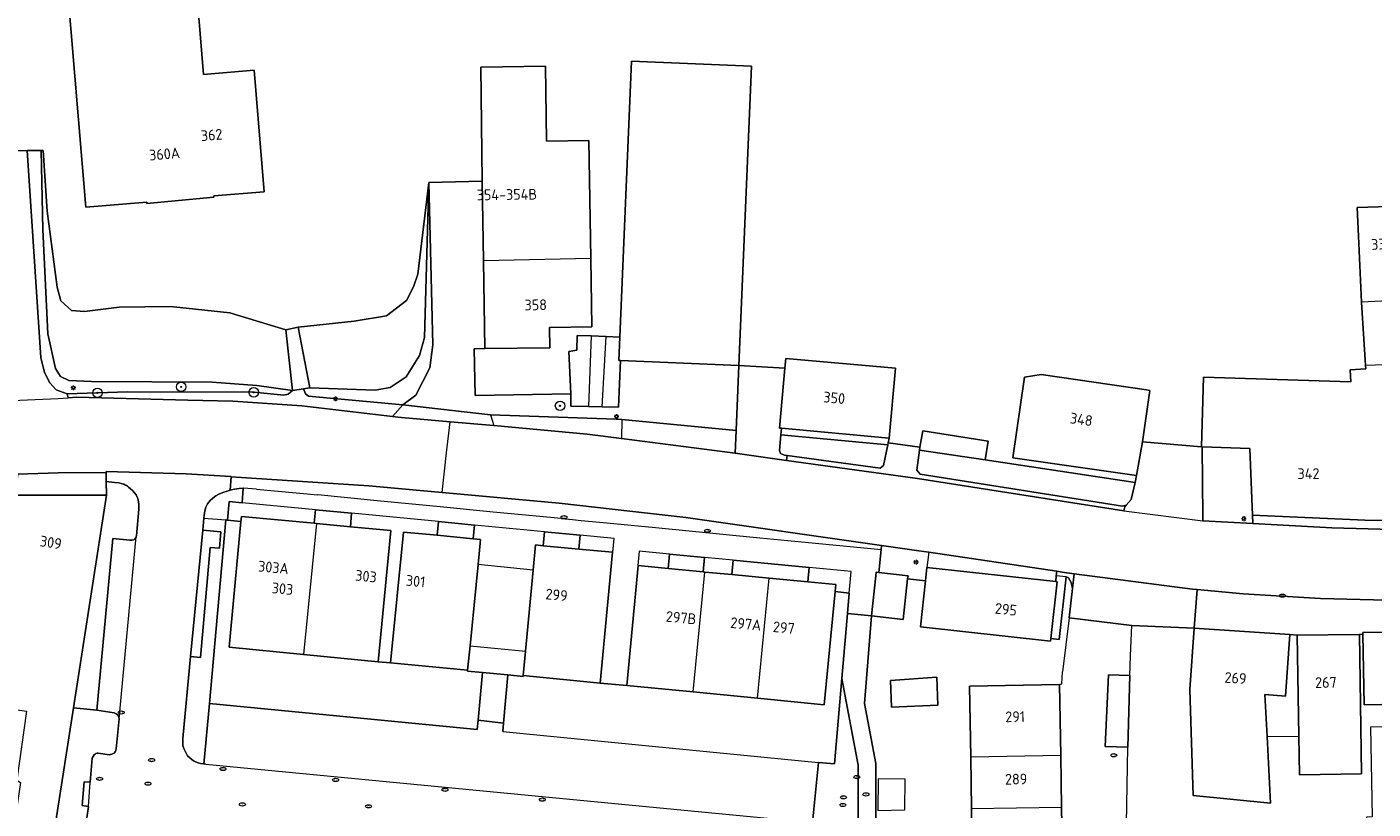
# Model space of a CAD drawing. Header units: metres. Extents: x 92650 to 117222, y 425801 to 461092.
# Tile 102 of 146: x 115798 to 115911, y 426422 to 426487. Entities that reach past the tile are written whole.
import ezdxf
from ezdxf.enums import TextEntityAlignment as Align

# ---------------------------------------------------------------- set-up
doc = ezdxf.new("R2010")
doc.units = ezdxf.units.M
doc.layers.get('0').update_dxf_attribs({"color": 253, "linetype": 'CONTINUOUS', "lineweight": 15})
for name, color, linetype, lineweight in [('B-WE-GR-BOOM-S', 253, 'CONTINUOUS', 15), ('B-WE-GR-STRUIK-GV', 253, 'CONTINUOUS', 15), ('B-WE-GW-TALUD_KRUIN-G', 253, 'CONTINUOUS', 15), ('B-WE-IE-MEUBILAIR-S', 253, 'CONTINUOUS', 15), ('B-WE-OG-BEBOUWING-GV', 253, 'CONTINUOUS', 15), ('B-WE-OG-BEBOUWING-T18', 253, 'CONTINUOUS', 15), ('B-WE-OG-BEBOUWING_LUIFEL-GV', 253, 'CONTINUOUS', 15), ('B-WE-OG-BEBOUWING_SCHUUR-GV', 253, 'CONTINUOUS', 15), ('B-WE-OG-TERREIN_BEGROEID-GV', 253, 'CONTINUOUS', 15), ('B-WE-OG-TERREIN_ERF-GV', 253, 'CONTINUOUS', 15), ('B-WE-OG-WEG-GV', 253, 'CONTINUOUS', 15), ('B-WE-VH-GESLOTENVERHARDING_ASFALT-GV', 253, 'CONTINUOUS', 15), ('B-WE-VH-HALFVERHARDING_PUIN-GV', 253, 'CONTINUOUS', 15), ('B-WE-VH-OPENVERHARDING_BETONELEMENT-GV', 253, 'CONTINUOUS', 15), ('B-WE-VH-OPENVERHARDING_BETONSTRAATSTEEN-GV', 253, 'CONTINUOUS', 15), ('B-WE-VH-OPENVERHARDING_STRAATBAKSTEEN-GV', 253, 'CONTINUOUS', 15), ('B-WE-VH-OPENVERHARDING_TEGEL-GV', 253, 'CONTINUOUS', 15)]:
    doc.layers.add(name, color=color, linetype=linetype, lineweight=lineweight)
doc.styles.add('NLCS-ISO', font='NLCS-ISO.ttf')
doc.styles.add('NLCS-ISO-M200-T18', font='NLCS-ISO.ttf', dxfattribs={"height": 0.36})

# ---------------------------------------------------------------- blocks, each defined once
blk = doc.blocks.new('SIE-MEUBILAIR_PAAL_LICHTMAST-SO')
for points in [[(-0.62, 0), (-1, 0)], [(-0.71, 0.71), (-0.44, 0.44)], [(0, 1), (0, 0.62)], [(0.44, 0.44), (0.71, 0.71)], [(1, 0), (0.62, 0)], [(-0.71, -0.71), (-0.44, -0.44)], [(0, -0.62), (0, -1)], [(0.44, -0.44), (0.71, -0.71)]]:
    blk.add_lwpolyline(points)
blk.add_circle((0, 0), 0.5)
blk = doc.blocks.new('SIE-MEUBILAIR_PUT_RIOOLPUT-SO')
blk.add_ellipse((0, 0), major_axis=(1.25, 0), ratio=0.54)
at = {"style": 'NLCS-ISO'}
blk.add_text('ri', height=0.75, dxfattribs=at).set_placement((-0.04, 0.07), align=Align.MIDDLE_CENTER)
blk = doc.blocks.new('SIE-MEUBILAIR_PUT_KOLK-SO')
blk.add_ellipse((0, 0), major_axis=(1.25, 0), ratio=0.54)
at = {"style": 'NLCS-ISO'}
blk.add_text('klk', height=0.75, dxfattribs=at).set_placement((0.03, 0), align=Align.MIDDLE_CENTER)
blk = doc.blocks.new('SGR-BOOM_GBKN-SO')
at = {"linetype": 'ByBlock', "lineweight": 18}
h = blk.add_hatch(color=0, dxfattribs=at)
h.dxf.hatch_style = 1
edge = h.paths.add_edge_path()
edge.add_arc((0, 0), 0.25, 0, 360)
at = {"color": 0, "linetype": 'ByBlock', "lineweight": 18}
for radius in [2, 0.25]:
    blk.add_circle((0, 0), radius, dxfattribs=at)
at = {"color": 0, "linetype": 'ByBlock', "lineweight": 18, "style": 'NLCS-ISO'}
blk.add_attdef('SOORT', (2.5, 0), '', height=1.5, dxfattribs=at)

msp = doc.modelspace()

# ---------------------------------------------------------------- linework, layer by layer
at = {"layer": 'B-WE-GR-STRUIK-GV', "transparency": 33554687, "flags": 128}
msp.add_lwpolyline([(115799.581, 426509.287), (115798.908, 426517.404), (115809.824, 426518.309), (115810.497, 426510.192), (115811.004, 426510.234), (115811.852, 426500), (115811.94, 426498.937), (115811.192, 426498.875), (115812.494, 426483.17), (115816.727, 426483.524), (115817.579, 426473.341), (115813.345, 426472.987), (115813.353, 426472.891), (115807.743, 426472.366), (115807.735, 426472.462), (115802.609, 426472.033), (115800.454, 426498.035), (115800.513, 426498.04), (115800.351, 426500)], close=True, dxfattribs=at)
msp.add_lwpolyline([(115794.926, 426476.767), (115797.7, 426476.79), (115798.869, 426476.8), (115799.059, 426476.801), (115799.391, 426471.713), (115800.218, 426465.33), (115800.526, 426464.19), (115801.43, 426463.388), (115802.505, 426463.303), (115805.425, 426463.657), (115809.727, 426463.715), (115814.687, 426463.18), (115819.383, 426461.761), (115820.414, 426461.978), (115825.119, 426462.494), (115827.827, 426462.945), (115829.498, 426464.228), (115830.083, 426465.359), (115830.433, 426466.417), (115831.38, 426474.11), (115835.851, 426474.234), (115835.713, 426483.776), (115841.133, 426483.855), (115841.224, 426477.583), (115844.79, 426477.634), (115844.934, 426467.73), (115845.017, 426462.005), (115841.481, 426461.953), (115841.505, 426460.265), (115836.055, 426460.186), (115835.158, 426460.173), (115835.262, 426456.271), (115843.281, 426456.404), (115843.114, 426459.956), (115843.759, 426460.048), (115843.802, 426461.291), (115844.967, 426461.248), (115846.231, 426461.201), (115847.368, 426461.159), (115848.34, 426484.278), (115858.41, 426483.854), (115857.355, 426458.764), (115861.21, 426458.559), (115861.284, 426459.367), (115870.468, 426458.558), (115869.951, 426452.691), (115869.865, 426452.295), (115872.527, 426451.931), (115872.76, 426453.301), (115878.257, 426452.438), (115877.997, 426450.855), (115890.567, 426448.98), (115890.671, 426449.55), (115880.3, 426451.04), (115881.279, 426457.792), (115882.69, 426458.03), (115891.509, 426456.735), (115891.806, 426456.692), (115891.186, 426452.376), (115896.115, 426451.958), (115896.3, 426457.8), (115908.63, 426457.41), (115908.57, 426458.41), (115909.887, 426458.49), (115909.868, 426458.799), (115909.54, 426464.05), (115909.538, 426464.095), (115909.272, 426469.62), (115909.157, 426472.018), (115913.659, 426472.145)], dxfattribs=at)
at = {"layer": 'B-WE-GW-TALUD_KRUIN-G', "transparency": 33554687, "flags": 128}
for points in [[(115798.869, 426476.8), (115799.014, 426470.182), (115799.439, 426461.426), (115800.078, 426458.533), (115800.491, 426457.841), (115801.186, 426457.52), (115803.099, 426457.428), (115813.213, 426457.388), (115816.958, 426457.106), (115819.95, 426456.692)], [(115821.392, 426456.905), (115826.861, 426456.697), (115828.137, 426456.945), (115829.455, 426457.831), (115830.598, 426459.613), (115831.014, 426461.135), (115831.38, 426474.11)]]:
    msp.add_lwpolyline(points, dxfattribs=at)
at = {"layer": 'B-WE-OG-BEBOUWING-GV', "transparency": 33554687, "flags": 128}
for points in [[(115799.581, 426509.287), (115800.351, 426500), (115800.513, 426498.04), (115800.454, 426498.035), (115802.609, 426472.033), (115807.735, 426472.462), (115807.743, 426472.366), (115813.353, 426472.891), (115813.345, 426472.987), (115817.579, 426473.341), (115816.727, 426483.524), (115812.494, 426483.17), (115811.192, 426498.875), (115811.94, 426498.937), (115811.852, 426500), (115811.004, 426510.234), (115810.497, 426510.192), (115809.824, 426518.309), (115798.908, 426517.404)], [(115847.368, 426461.159), (115847.285, 426459.187), (115847.436, 426459.181), (115857.355, 426458.764), (115858.41, 426483.854), (115848.34, 426484.278)], [(115836.055, 426460.186), (115841.505, 426460.265), (115841.481, 426461.953), (115845.017, 426462.005), (115844.934, 426467.73), (115835.948, 426467.55)], [(115870.468, 426458.558), (115861.284, 426459.367), (115861.21, 426458.559), (115860.751, 426453.532), (115860.918, 426453.517), (115869.951, 426452.691)], [(115891.186, 426452.376), (115891.806, 426456.692), (115891.509, 426456.735), (115882.69, 426458.03), (115881.279, 426457.792), (115880.3, 426451.04), (115890.671, 426449.55)], [(115796.681, 426447.908), (115795.542, 426437.668), (115794.715, 426430.226), (115797.657, 426429.804), (115796.828, 426424.029), (115797.142, 426423.833), (115796.706, 426420.793), (115795.867, 426412.87), (115794.53, 426403.64), (115797.401, 426403.281), (115798.844, 426412.437), (115799.315, 426415.461), (115800.112, 426420.579), (115801.59, 426430.07), (115804.366, 426447.898)], [(115821.941, 426445.532), (115820.876, 426434.544), (115827.125, 426433.939), (115828.184, 426444.932), (115824.792, 426445.257)], [(115835.493, 426442.085), (115835.695, 426444.186), (115835.097, 426444.245), (115832.058, 426444.542), (115829.245, 426444.818), (115828.163, 426433.86), (115834.616, 426433.237), (115834.829, 426435.28)], [(115839.274, 426432.779), (115845.715, 426432.162), (115846.759, 426443.127), (115843.948, 426443.392), (115840.95, 426443.673), (115840.303, 426443.736), (115840.105, 426441.634), (115839.465, 426434.838)], [(115847.957, 426431.953), (115853.534, 426431.411), (115854.502, 426441.463), (115854.357, 426441.477), (115851.435, 426441.758), (115848.914, 426442)], [(115871.124, 426437.495), (115871.496, 426440.886), (115871.526, 426441.155), (115869.078, 426441.424), (115868.871, 426441.447), (115868.839, 426441.156), (115868.47, 426437.787)], [(115883.916, 426440.661), (115873.112, 426441.847), (115872.99, 426440.734), (115872.565, 426436.867), (115883.466, 426435.67), (115883.49, 426435.892), (115884.013, 426440.65)], [(115903.526, 426436.215), (115895.506, 426436.767), (115895.151, 426431.617), (115895.437, 426422.722), (115901.904, 426422.099), (115901.614, 426427.673), (115901.431, 426431.188), (115903.171, 426431.068)], [(115909.356, 426436.24), (115904.15, 426436.18), (115904.283, 426427.715), (115904.334, 426424.459), (115909.541, 426424.542)], [(115909.655, 426436.243), (115909.759, 426430.34), (115914.156, 426430.418), (115914.189, 426428.542), (115916.569, 426428.54), (115918.183, 426428.569), (115918.151, 426430.345), (115918.84, 426430.357), (115918.729, 426436.552), (115918.525, 426436.548), (115909.652, 426436.39)], [(115870.069, 426432.384), (115870.149, 426430.138), (115874.034, 426430.312), (115873.946, 426432.653)]]:
    msp.add_lwpolyline(points, close=True, dxfattribs=at)
for points in [[(115844.934, 426467.73), (115844.79, 426477.634), (115841.224, 426477.583), (115841.133, 426483.855), (115835.713, 426483.776), (115835.851, 426474.234), (115835.948, 426467.55)], [(115917.934, 426464.499), (115917.779, 426470.031), (115917.083, 426470.012), (115913.721, 426469.917), (115913.679, 426471.422), (115913.659, 426472.145), (115909.157, 426472.018), (115909.272, 426469.62), (115909.538, 426464.095)], [(115918.359, 426457.36), (115918.158, 426464.51), (115917.934, 426464.499), (115909.538, 426464.095), (115909.54, 426464.05), (115909.868, 426458.799), (115912.343, 426458.879), (115912.39, 426457.39)], [(115909.868, 426458.799), (115909.887, 426458.49), (115908.57, 426458.41), (115908.63, 426457.41), (115896.3, 426457.8), (115896.115, 426451.958), (115896.19, 426451.956), (115900.178, 426451.829), (115900.395, 426446.223), (115909.813, 426445.802), (115915.03, 426445.777), (115915, 426450.47), (115913.28, 426450.47), (115913.26, 426453.94)], [(115821.941, 426445.532), (115821.769, 426445.549), (115815.664, 426446.117), (115815.625, 426445.709), (115814.622, 426435.181), (115820.876, 426434.544)], [(115853.534, 426431.411), (115858.909, 426430.889), (115859.877, 426440.946), (115856.758, 426441.246), (115854.502, 426441.463)], [(115858.909, 426430.889), (115864.499, 426430.346), (115865.431, 426439.822), (115865.488, 426440.406), (115863.127, 426440.633), (115859.877, 426440.946)], [(115884.331, 426426.08), (115884.235, 426432.033), (115876.687, 426431.911), (115876.783, 426425.94)], [(115884.401, 426421.74), (115884.331, 426426.08), (115876.783, 426425.94), (115876.853, 426421.617)], [(115884.471, 426417.42), (115884.401, 426421.74), (115876.853, 426421.617), (115876.882, 426419.831)]]:
    msp.add_lwpolyline(points, dxfattribs=at)
at = {"layer": 'B-WE-OG-BEBOUWING_LUIFEL-GV', "transparency": 33554687, "flags": 128}
for points in [[(115827.125, 426433.939), (115820.876, 426434.544), (115814.622, 426435.181), (115815.625, 426445.709), (115814.483, 426445.818), (115814.363, 426445.827), (115812.978, 426430.44), (115835.411, 426428.275), (115835.496, 426429.045), (115835.857, 426433.038), (115834.608, 426433.159), (115834.616, 426433.237), (115828.163, 426433.86)], [(115834.829, 426435.28), (115839.465, 426434.838), (115840.105, 426441.634), (115835.493, 426442.085)], [(115847.957, 426431.953), (115845.715, 426432.162), (115839.274, 426432.779), (115839.268, 426432.722), (115837.988, 426432.846), (115837.625, 426428.81), (115837.561, 426428.103), (115864.021, 426425.503), (115865.354, 426425.375), (115865.981, 426432.549), (115866.455, 426437.982), (115866.606, 426439.707), (115865.431, 426439.822), (115864.499, 426430.346), (115858.909, 426430.889), (115853.534, 426431.411)], [(115901.431, 426431.188), (115901.614, 426427.673), (115904.283, 426427.715), (115904.15, 426436.18), (115903.526, 426436.215), (115903.171, 426431.068)]]:
    msp.add_lwpolyline(points, close=True, dxfattribs=at)
at = {"layer": 'B-WE-OG-BEBOUWING_SCHUUR-GV', "transparency": 33554687, "flags": 128}
for points in [[(115916.336, 426412.931), (115916.846, 426412.94), (115916.569, 426428.54), (115914.189, 426428.542), (115910.3, 426428.472), (115910.434, 426420.937), (115909.962, 426420.922), (115910.47, 426398.9), (115915.56, 426399.06), (115915.327, 426406.558), (115916.462, 426406.572)], [(115869.007, 426421.489), (115871.261, 426421.526), (115871.279, 426424.105), (115869.025, 426424.12)]]:
    msp.add_lwpolyline(points, close=True, dxfattribs=at)
at = {"layer": 'B-WE-OG-TERREIN_BEGROEID-GV', "transparency": 33554687, "flags": 128}
for points in [[(115799.059, 426476.801), (115798.869, 426476.8), (115799.014, 426470.182), (115799.439, 426461.426), (115800.078, 426458.533), (115800.491, 426457.841), (115801.186, 426457.52), (115803.099, 426457.428), (115813.213, 426457.388), (115816.958, 426457.106), (115819.95, 426456.692), (115819.383, 426461.761), (115814.687, 426463.18), (115809.727, 426463.715), (115805.425, 426463.657), (115802.505, 426463.303), (115801.43, 426463.388), (115800.526, 426464.19), (115800.218, 426465.33), (115799.391, 426471.713)], [(115820.414, 426461.978), (115821.392, 426456.905), (115826.861, 426456.697), (115828.137, 426456.945), (115829.455, 426457.831), (115830.598, 426459.613), (115831.014, 426461.135), (115831.38, 426474.11), (115830.433, 426466.417), (115830.083, 426465.359), (115829.498, 426464.228), (115827.827, 426462.945), (115825.119, 426462.494)], [(115890.117, 426432.79), (115888.337, 426432.842), (115888.052, 426426.853), (115889.941, 426426.797)]]:
    msp.add_lwpolyline(points, close=True, dxfattribs=at)
at = {"layer": 'B-WE-OG-TERREIN_ERF-GV', "transparency": 33554687, "flags": 128}
for points in [[(115835.851, 426474.234), (115831.38, 426474.11), (115831.701, 426460.515), (115831.455, 426458.58), (115830.273, 426456.302), (115829.191, 426455.48), (115836.535, 426454.634), (115847.079, 426454.29), (115847.542, 426454.246), (115857.119, 426453.33), (115857.355, 426458.764), (115847.436, 426459.181), (115847.263, 426455.274), (115845.908, 426455.306), (115844.74, 426455.334), (115843.27, 426455.369), (115843.281, 426456.404), (115835.262, 426456.271), (115835.158, 426460.173), (115836.055, 426460.186), (115835.948, 426467.55)], [(115869.865, 426452.295), (115869.951, 426452.691), (115860.918, 426453.517), (115860.867, 426452.971), (115869.829, 426452.114)], [(115872.527, 426451.931), (115872.487, 426451.676), (115877.997, 426450.855), (115878.257, 426452.438), (115872.76, 426453.301)], [(115870.069, 426432.384), (115873.946, 426432.653), (115874.034, 426430.312), (115870.149, 426430.138)]]:
    msp.add_lwpolyline(points, close=True, dxfattribs=at)
for points in [[(115885.027, 426437.638), (115885.323, 426440.098), (115885.198, 426440.576), (115884.977, 426440.979), (115884.782, 426441.067), (115884.183, 426435.804), (115883.49, 426435.892), (115883.466, 426435.67), (115872.565, 426436.867), (115872.99, 426440.734), (115871.496, 426440.886), (115871.124, 426437.495), (115868.47, 426437.787), (115867.873, 426430.435), (115868.816, 426425.417), (115868.816, 426414.214)], [(115884.235, 426432.033), (115884.331, 426426.08), (115884.401, 426421.74), (115884.471, 426417.42), (115884.539, 426413.18), (115884.609, 426408.85), (115884.678, 426404.54), (115884.835, 426394.83), (115884.987, 426385.39), (115885.046, 426382.697), (115887.627, 426382.777), (115889.526, 426383.791), (115889.557, 426404.284), (115889.941, 426426.797), (115888.052, 426426.853), (115888.337, 426432.842), (115890.117, 426432.79), (115890.165, 426434.445), (115890.277, 426436.979), (115885.027, 426437.638), (115884.482, 426433.096)], [(115914.156, 426430.418), (115909.759, 426430.34), (115909.655, 426436.243), (115909.356, 426436.24), (115909.541, 426424.542), (115904.334, 426424.459), (115904.283, 426427.715), (115904.15, 426436.18), (115903.526, 426436.215), (115903.171, 426431.068), (115901.431, 426431.188), (115901.614, 426427.673), (115901.904, 426422.099), (115895.437, 426422.722), (115895.151, 426431.617), (115895.506, 426436.767), (115890.277, 426436.979)], [(115884.987, 426385.39), (115882.649, 426385.352), (115882.741, 426382.439), (115876.899, 426382.405), (115876.838, 426385.258), (115876.687, 426394.64), (115876.528, 426404.539), (115877.128, 426404.548), (115877.061, 426408.73), (115876.99, 426413.09), (115876.923, 426417.298), (115872.843, 426417.232), (115872.802, 426419.765), (115876.882, 426419.831), (115876.853, 426421.617), (115876.783, 426425.94), (115876.687, 426431.911), (115884.235, 426432.033), (115884.411, 426432.098), (115884.482, 426433.096)], [(115890.117, 426432.79), (115889.941, 426426.797)]]:
    msp.add_lwpolyline(points, dxfattribs=at)
at = {"layer": 'B-WE-OG-WEG-GV', "transparency": 33554687, "flags": 128}
for points in [[(115819.95, 426456.692), (115816.958, 426457.106), (115813.213, 426457.388), (115803.099, 426457.428), (115801.186, 426457.52), (115800.491, 426457.841), (115800.078, 426458.533), (115799.439, 426461.426), (115799.014, 426470.182), (115798.869, 426476.8), (115797.7, 426476.79), (115798.849, 426459.432), (115799.16, 426458.2), (115799.596, 426457.334), (115800.142, 426456.733), (115801.067, 426456.389), (115801.07, 426456.389), (115806.117, 426456.57), (115816.694, 426456.529), (115819.218, 426456.287), (115819.578, 426456.372)], [(115831.38, 426474.11), (115831.014, 426461.135), (115830.598, 426459.613), (115829.455, 426457.831), (115828.137, 426456.945), (115826.861, 426456.697), (115821.392, 426456.905), (115820.866, 426456.809), (115821.045, 426456.413), (115821.291, 426456.201), (115829.191, 426455.48), (115830.273, 426456.302), (115831.455, 426458.58), (115831.701, 426460.515)], [(115807.072, 426447.124), (115807.01, 426447.523), (115806.941, 426447.697), (115806.841, 426447.935), (115806.699, 426448.109), (115806.535, 426448.303), (115806.369, 426448.446), (115806.207, 426448.591), (115806.127, 426448.649), (115806.038, 426448.717), (115805.933, 426448.759), (115805.801, 426448.816), (115805.769, 426448.826), (115805.383, 426448.934), (115805.015, 426448.982), (115804.327, 426449.04), (115804.366, 426447.898), (115801.59, 426430.07), (115803.533, 426429.881), (115804.887, 426444.262), (115806.31, 426444.125), (115806.404, 426444.128), (115806.508, 426444.139), (115806.609, 426444.163), (115806.718, 426444.219), (115806.789, 426444.301), (115806.832, 426444.383), (115806.842, 426444.435), (115806.855, 426444.499), (115807.07, 426446.725)], [(115813.771, 426447.98), (115813.508, 426447.846), (115813.252, 426447.669), (115813.033, 426447.463), (115812.826, 426447.18), (115812.688, 426446.893), (115812.603, 426446.601), (115812.549, 426446.191), (115812.523, 426445.974), (115814.363, 426445.827), (115814.483, 426445.818), (115814.631, 426447.378), (115815.715, 426447.274), (115815.812, 426448.497), (115815.459, 426448.464), (115815.077, 426448.419), (115814.833, 426448.362), (115814.706, 426448.317), (115814.455, 426448.242), (115814.107, 426448.119)], [(115866.998, 426414.11), (115867.346, 426414.087), (115867.346, 426425.28), (115865.981, 426432.549), (115865.354, 426425.375), (115864.021, 426425.503), (115863.525, 426420.463), (115867.318, 426420.089), (115866.702, 426414.115), (115866.802, 426414.105)]]:
    msp.add_lwpolyline(points, close=True, dxfattribs=at)
msp.add_lwpolyline([(115812.523, 426445.974), (115812.423, 426444.976), (115813.93, 426444.847), (115813.83, 426443.466), (115813.043, 426443.53), (115812.228, 426434.296), (115811.407, 426434.382), (115810.742, 426427.521), (115810.738, 426427.217), (115810.761, 426426.931), (115810.842, 426426.671), (115810.94, 426426.448), (115811.147, 426426.066), (115811.334, 426425.883), (115811.533, 426425.725), (115811.624, 426425.664), (115811.705, 426425.615), (115811.81, 426425.553), (115812.033, 426425.465), (115812.242, 426425.426), (115812.494, 426425.376), (115812.522, 426425.374), (115812.978, 426430.44), (115814.363, 426445.827)], dxfattribs=at)
at = {"layer": 'B-WE-VH-GESLOTENVERHARDING_ASFALT-GV', "transparency": 33554687, "flags": 128}
for points in [[(115795.175, 426456.512), (115794.593, 426455.68), (115796.439, 426455.842), (115800.309, 426456.017), (115801.142, 426456.068), (115801.07, 426456.389), (115801.067, 426456.389), (115800.142, 426456.733), (115799.596, 426457.334), (115799.16, 426458.2), (115798.849, 426459.432), (115797.7, 426476.79), (115794.926, 426476.767), (115796.075, 426460.143), (115796.013, 426457.71)], [(115896.246, 426445.762), (115896.242, 426446.159), (115896.19, 426451.956), (115896.115, 426451.958), (115891.186, 426452.376), (115890.671, 426449.55), (115890.567, 426448.98), (115890.242, 426447.554), (115889.814, 426447.079), (115889.685, 426446.935), (115889.616, 426446.597)]]:
    msp.add_lwpolyline(points, close=True, dxfattribs=at)
for points in [[(115796.925, 426449.659), (115800.312, 426449.783), (115804.301, 426449.812), (115804.337, 426449.812), (115804.338, 426449.894), (115811.03, 426449.694), (115814.816, 426449.485), (115814.813, 426449.451), (115826.34, 426448.698), (115832.475, 426448.132), (115832.852, 426451.453), (115833.148, 426454.063), (115828.776, 426454.457), (115828.329, 426454.509), (115820.736, 426455.386), (115814.949, 426455.775), (115811.161, 426455.87), (115801.857, 426456.111), (115801.142, 426456.068)], [(115889.616, 426446.597), (115872.32, 426449.306), (115861.339, 426450.822), (115857.036, 426451.416), (115847.507, 426452.654), (115844.628, 426453.028), (115836.802, 426453.734), (115833.148, 426454.063)], [(115832.475, 426448.132), (115842.283, 426447.226), (115852.893, 426446.029), (115869.312, 426443.691), (115872.42, 426443.249), (115873.265, 426443.123), (115883.999, 426441.527), (115884.455, 426441.459), (115885.465, 426441.327), (115895.37, 426440.032), (115895.746, 426439.997), (115899.609, 426439.636), (115906.097, 426439.246), (115918.268, 426438.947)], [(115919.222, 426444.83), (115907.058, 426445.176), (115900.427, 426445.535), (115896.246, 426445.762)]]:
    msp.add_lwpolyline(points, dxfattribs=at)
at = {"layer": 'B-WE-VH-HALFVERHARDING_PUIN-GV', "transparency": 33554687, "flags": 128}
msp.add_lwpolyline([(115820.866, 426456.809), (115819.95, 426456.692), (115819.578, 426456.372), (115819.218, 426456.287), (115816.694, 426456.529), (115806.117, 426456.57), (115801.07, 426456.389), (115801.142, 426456.068), (115801.857, 426456.111), (115811.161, 426455.87), (115814.949, 426455.775), (115820.736, 426455.386), (115828.329, 426454.509), (115829.191, 426455.48), (115821.291, 426456.201), (115821.045, 426456.413)], close=True, dxfattribs=at)
at = {"layer": 'B-WE-VH-OPENVERHARDING_BETONELEMENT-GV', "transparency": 33554687, "flags": 128}
for points in [[(115824.792, 426445.257), (115824.89, 426446.393), (115821.88, 426446.682), (115821.769, 426445.549), (115821.941, 426445.532)], [(115835.196, 426445.404), (115832.179, 426445.694), (115832.058, 426444.542), (115835.097, 426444.245)], [(115841.063, 426444.841), (115840.95, 426443.673), (115843.948, 426443.392), (115844.046, 426444.555)], [(115854.478, 426442.684), (115851.525, 426442.969), (115851.435, 426441.758), (115854.357, 426441.477)], [(115863.127, 426440.633), (115863.232, 426441.84), (115856.88, 426442.452), (115856.758, 426441.246), (115859.877, 426440.946)], [(115835.857, 426433.038), (115835.496, 426429.045), (115837.625, 426428.81), (115837.988, 426432.846)]]:
    msp.add_lwpolyline(points, close=True, dxfattribs=at)
at = {"layer": 'B-WE-VH-OPENVERHARDING_BETONSTRAATSTEEN-GV', "transparency": 33554687, "flags": 128}
for points in [[(115836.535, 426454.634), (115829.191, 426455.48), (115828.329, 426454.509), (115828.776, 426454.457), (115833.148, 426454.063), (115836.802, 426453.734)], [(115847.542, 426454.246), (115847.079, 426454.29), (115836.535, 426454.634), (115836.802, 426453.734), (115844.628, 426453.028), (115847.507, 426452.654)], [(115812.691, 426425.357), (115812.634, 426425.359), (115812.55, 426425.371), (115812.522, 426425.374), (115812.494, 426425.376), (115812.242, 426425.426), (115812.033, 426425.465), (115811.81, 426425.553), (115811.705, 426425.615), (115811.624, 426425.664), (115811.533, 426425.725), (115811.334, 426425.883), (115811.147, 426426.066), (115810.94, 426426.448), (115810.842, 426426.671), (115810.761, 426426.931), (115810.738, 426427.217), (115810.742, 426427.521), (115811.407, 426434.382), (115812.423, 426444.976), (115812.523, 426445.974), (115812.549, 426446.191), (115812.603, 426446.601), (115812.688, 426446.893), (115812.826, 426447.18), (115813.033, 426447.463), (115813.252, 426447.669), (115813.508, 426447.846), (115813.771, 426447.98), (115814.107, 426448.119), (115814.455, 426448.242), (115814.706, 426448.317), (115814.813, 426449.451), (115814.816, 426449.485), (115811.03, 426449.694), (115804.338, 426449.894), (115804.337, 426449.812), (115804.327, 426449.04), (115805.015, 426448.982), (115805.383, 426448.934), (115805.769, 426448.826), (115805.801, 426448.816), (115805.933, 426448.759), (115806.038, 426448.717), (115806.127, 426448.649), (115806.207, 426448.591), (115806.369, 426448.446), (115806.535, 426448.303), (115806.699, 426448.109), (115806.841, 426447.935), (115806.941, 426447.697), (115807.01, 426447.523), (115807.072, 426447.124), (115807.07, 426446.725), (115806.855, 426444.499), (115806.842, 426444.435)], [(115835.496, 426429.045), (115835.857, 426433.038), (115834.608, 426433.159), (115834.616, 426433.237), (115828.163, 426433.86), (115827.125, 426433.939), (115820.876, 426434.544), (115814.622, 426435.181), (115815.625, 426445.709), (115814.483, 426445.818), (115814.363, 426445.827), (115812.978, 426430.44)], [(115873.265, 426443.123), (115872.42, 426443.249), (115869.312, 426443.691), (115869.277, 426443.353), (115869.078, 426441.424), (115871.526, 426441.155), (115871.496, 426440.886), (115872.99, 426440.734), (115873.112, 426441.847)], [(115837.561, 426428.103), (115864.021, 426425.503), (115865.354, 426425.375), (115865.981, 426432.549), (115866.455, 426437.982), (115866.606, 426439.707), (115865.431, 426439.822), (115864.499, 426430.346), (115858.909, 426430.889), (115853.534, 426431.411), (115847.957, 426431.953), (115845.715, 426432.162), (115839.274, 426432.779), (115839.268, 426432.722), (115837.988, 426432.846), (115837.625, 426428.81)], [(115837.561, 426428.103), (115837.625, 426428.81), (115835.496, 426429.045), (115835.411, 426428.275), (115812.978, 426430.44), (115812.522, 426425.374)], [(115805.404, 426429.165), (115805.159, 426426.647), (115805.135, 426426.546), (115805.098, 426426.439), (115805.054, 426426.364), (115804.987, 426426.27), (115804.813, 426426.191), (115804.703, 426426.161), (115804.608, 426426.14), (115803.661, 426426.281), (115803.606, 426426.283), (115803.561, 426426.275), (115803.458, 426426.242), (115803.397, 426426.198), (115803.332, 426426.137), (115803.243, 426426.01), (115803.166, 426425.861), (115802.982, 426423.86)], [(115812.691, 426425.357), (115863.525, 426420.463), (115864.021, 426425.503)], [(115802.841, 426421.815), (115802.718, 426420.853), (115802.739, 426420.671), (115802.818, 426420.507), (115802.916, 426420.416), (115803.02, 426420.338), (115803.184, 426420.282), (115803.933, 426420.179)]]:
    msp.add_lwpolyline(points, dxfattribs=at)
for points in [[(115857.036, 426451.416), (115857.119, 426453.33), (115847.542, 426454.246), (115847.507, 426452.654)], [(115889.814, 426447.079), (115889.49, 426446.979), (115872.545, 426449.657), (115872.258, 426449.992), (115872.487, 426451.676), (115872.527, 426451.931), (115869.865, 426452.295), (115869.829, 426452.114), (115869.484, 426450.383), (115869.189, 426450.182), (115861.389, 426451.243), (115861.339, 426450.822), (115872.32, 426449.306), (115889.616, 426446.597), (115889.685, 426446.935)], [(115922.652, 426445.098), (115922.644, 426445.668), (115920.992, 426445.674), (115920.849, 426449.428), (115918.583, 426449.365), (115918.684, 426445.759), (115915.03, 426445.777), (115909.813, 426445.802), (115900.395, 426446.223), (115900.427, 426445.535), (115907.058, 426445.176), (115919.222, 426444.83), (115922.66, 426444.595)], [(115806.609, 426444.163), (115806.508, 426444.139), (115806.404, 426444.128), (115806.31, 426444.125), (115804.887, 426444.262), (115803.533, 426429.881), (115805, 426429.65), (115805.156, 426429.593), (115805.276, 426429.498), (115805.347, 426429.377), (115805.404, 426429.165), (115806.842, 426444.435), (115806.832, 426444.383), (115806.789, 426444.301), (115806.718, 426444.219)], [(115883.942, 426441.144), (115883.999, 426441.527), (115873.265, 426443.123), (115873.112, 426441.847), (115883.916, 426440.661)], [(115890.277, 426436.979), (115895.506, 426436.767), (115895.746, 426439.997), (115895.37, 426440.032), (115885.465, 426441.327), (115885.323, 426440.098), (115885.027, 426437.638)], [(115802.982, 426423.86), (115802.479, 426423.867), (115802.319, 426421.903), (115802.841, 426421.815)]]:
    msp.add_lwpolyline(points, close=True, dxfattribs=at)
at = {"layer": 'B-WE-VH-OPENVERHARDING_STRAATBAKSTEEN-GV', "transparency": 33554687, "flags": 128}
for points in [[(115857.119, 426453.33), (115857.036, 426451.416), (115861.339, 426450.822), (115861.389, 426451.243), (115861.185, 426451.271), (115860.839, 426451.396), (115860.744, 426451.644), (115860.867, 426452.971), (115860.918, 426453.517), (115860.751, 426453.532), (115861.21, 426458.559), (115857.355, 426458.764)], [(115896.242, 426446.159), (115896.246, 426445.762), (115900.427, 426445.535), (115900.395, 426446.223), (115900.178, 426451.829), (115896.19, 426451.956)], [(115815.625, 426445.709), (115815.664, 426446.117), (115821.769, 426445.549), (115821.88, 426446.682), (115815.715, 426447.274), (115814.631, 426447.378), (115814.483, 426445.818)], [(115827.125, 426433.939), (115828.163, 426433.86), (115829.245, 426444.818), (115832.058, 426444.542), (115832.179, 426445.694), (115824.89, 426446.393), (115824.792, 426445.257), (115828.184, 426444.932)], [(115844.046, 426444.555), (115843.948, 426443.392), (115846.759, 426443.127), (115846.79, 426443.124), (115846.889, 426444.282)], [(115851.525, 426442.969), (115849.006, 426443.212), (115848.893, 426442.002), (115848.914, 426442), (115851.435, 426441.758)], [(115854.357, 426441.477), (115854.502, 426441.463), (115856.758, 426441.246), (115856.88, 426442.452), (115854.478, 426442.684)], [(115834.829, 426435.28), (115839.465, 426434.838), (115840.105, 426441.634), (115835.493, 426442.085)], [(115863.232, 426441.84), (115863.127, 426440.633), (115865.488, 426440.406), (115865.431, 426439.822), (115866.606, 426439.707), (115866.772, 426441.498)], [(115895.506, 426436.767), (115903.526, 426436.215), (115904.15, 426436.18), (115909.356, 426436.24), (115909.655, 426436.243), (115909.652, 426436.39), (115918.525, 426436.548), (115918.729, 426436.552), (115918.729, 426438.938), (115918.268, 426438.947), (115906.097, 426439.246), (115899.609, 426439.636), (115895.746, 426439.997)]]:
    msp.add_lwpolyline(points, close=True, dxfattribs=at)
for points in [[(115842.452, 426445.95), (115843.408, 426445.86), (115844.121, 426445.787), (115845.982, 426445.608), (115846.86, 426445.524), (115850.369, 426445.187), (115859.116, 426444.336), (115861.457, 426444.108), (115869.277, 426443.353), (115869.312, 426443.691), (115852.893, 426446.029), (115842.283, 426447.226), (115832.475, 426448.132), (115826.34, 426448.698), (115814.813, 426449.451), (115814.706, 426448.317), (115814.833, 426448.362), (115815.077, 426448.419), (115815.459, 426448.464), (115815.812, 426448.497)], [(115816.914, 426448.413), (115815.849, 426448.5), (115815.812, 426448.497), (115815.715, 426447.274)], [(115816.914, 426448.413), (115822.078, 426447.931)], [(115842.452, 426445.95), (115836.751, 426446.485), (115832.032, 426446.95), (115827.312, 426447.415), (115822.078, 426447.931)], [(115821.88, 426446.682), (115824.89, 426446.393)], [(115832.179, 426445.694), (115835.196, 426445.404)], [(115840.105, 426441.634), (115840.303, 426443.736), (115840.95, 426443.673), (115841.063, 426444.841), (115835.196, 426445.404), (115835.097, 426444.245), (115835.695, 426444.186), (115835.493, 426442.085)], [(115841.063, 426444.841), (115844.046, 426444.555)], [(115846.759, 426443.127), (115845.715, 426432.162), (115847.957, 426431.953), (115848.914, 426442)], [(115851.525, 426442.969), (115854.478, 426442.684)], [(115856.88, 426442.452), (115863.232, 426441.84)], [(115866.606, 426439.707), (115866.455, 426437.982), (115868.47, 426437.787), (115868.839, 426441.156), (115868.871, 426441.447), (115869.078, 426441.424), (115869.277, 426443.353)], [(115834.829, 426435.28), (115834.616, 426433.237), (115834.608, 426433.159), (115835.857, 426433.038), (115837.988, 426432.846), (115839.268, 426432.722), (115839.274, 426432.779), (115839.465, 426434.838)]]:
    msp.add_lwpolyline(points, dxfattribs=at)
at = {"layer": 'B-WE-VH-OPENVERHARDING_TEGEL-GV', "transparency": 33554687, "flags": 128}
for points in [[(115820.414, 426461.978), (115819.383, 426461.761), (115819.95, 426456.692), (115820.866, 426456.809), (115821.392, 426456.905)], [(115844.74, 426455.334), (115845.908, 426455.306), (115846.231, 426461.201), (115844.967, 426461.248)], [(115869.829, 426452.114), (115860.867, 426452.971), (115860.744, 426451.644), (115860.839, 426451.396), (115861.185, 426451.271), (115861.389, 426451.243), (115869.189, 426450.182), (115869.484, 426450.383)], [(115890.567, 426448.98), (115877.997, 426450.855), (115872.487, 426451.676), (115872.258, 426449.992), (115872.545, 426449.657), (115889.49, 426446.979), (115889.814, 426447.079), (115890.242, 426447.554)], [(115796.681, 426447.908), (115804.366, 426447.898), (115804.327, 426449.04), (115804.337, 426449.812), (115804.301, 426449.812), (115800.312, 426449.783), (115796.925, 426449.659)], [(115811.407, 426434.382), (115812.228, 426434.296), (115813.043, 426443.53), (115813.83, 426443.466), (115813.93, 426444.847), (115812.423, 426444.976)], [(115884.782, 426441.067), (115883.942, 426441.144), (115883.916, 426440.661), (115884.013, 426440.65), (115883.49, 426435.892), (115884.183, 426435.804)], [(115866.455, 426437.982), (115865.981, 426432.549), (115867.346, 426425.28), (115867.346, 426414.087), (115867.352, 426414.087), (115867.702, 426410.057), (115867.752, 426408.881), (115869.216, 426408.881), (115869.166, 426410.184), (115868.816, 426414.214), (115868.816, 426425.417), (115867.873, 426430.435), (115868.47, 426437.787)]]:
    msp.add_lwpolyline(points, close=True, dxfattribs=at)
for points in [[(115844.967, 426461.248), (115843.802, 426461.291), (115843.759, 426460.048), (115843.114, 426459.956), (115843.281, 426456.404), (115843.27, 426455.369), (115844.74, 426455.334)], [(115845.908, 426455.306), (115847.263, 426455.274), (115847.436, 426459.181), (115847.285, 426459.187), (115847.368, 426461.159), (115846.231, 426461.201)], [(115884.782, 426441.067), (115884.977, 426440.979), (115885.198, 426440.576), (115885.323, 426440.098), (115885.465, 426441.327), (115884.455, 426441.459), (115883.999, 426441.527), (115883.942, 426441.144)], [(115802.718, 426420.853), (115802.841, 426421.815), (115802.319, 426421.903), (115802.479, 426423.867), (115802.982, 426423.86), (115803.166, 426425.861), (115803.243, 426426.01), (115803.332, 426426.137), (115803.397, 426426.198), (115803.458, 426426.242), (115803.561, 426426.275), (115803.606, 426426.283), (115803.661, 426426.281), (115804.608, 426426.14), (115804.703, 426426.161), (115804.813, 426426.191), (115804.987, 426426.27), (115805.054, 426426.364), (115805.098, 426426.439), (115805.135, 426426.546), (115805.159, 426426.647), (115805.404, 426429.165), (115805.347, 426429.377), (115805.276, 426429.498), (115805.156, 426429.593), (115805, 426429.65), (115803.533, 426429.881), (115801.59, 426430.07), (115800.112, 426420.579)]]:
    msp.add_lwpolyline(points, dxfattribs=at)

# ---------------------------------------------------------------- block references
at = {"layer": 'B-WE-GR-BOOM-S', "transparency": 33554687, "xscale": 0.2, "yscale": 0.2, "zscale": 0.2}
for p in [(115810.612, 426456.986), (115816.694, 426456.529), (115803.592, 426456.48), (115842.368, 426455.398)]:
    msp.add_blockref('SGR-BOOM_GBKN-SO', p, dxfattribs=at)
at = {"layer": 'B-WE-IE-MEUBILAIR-S', "transparency": 33554687, "xscale": 0.2, "yscale": 0.2, "zscale": 0.2}
for name, p in [('SIE-MEUBILAIR_PAAL_LICHTMAST-SO', (115801.573, 426456.908)), ('SIE-MEUBILAIR_PAAL_LICHTMAST-SO', (115823.539, 426455.988)), ('SIE-MEUBILAIR_PAAL_LICHTMAST-SO', (115847.096, 426454.502)), ('SIE-MEUBILAIR_PUT_KOLK-SO', (115842.699, 426446.057)), ('SIE-MEUBILAIR_PAAL_LICHTMAST-SO', (115899.665, 426445.936)), ('SIE-MEUBILAIR_PUT_KOLK-SO', (115854.721, 426444.916)), ('SIE-MEUBILAIR_PAAL_LICHTMAST-SO', (115872.198, 426442.297)), ('SIE-MEUBILAIR_PUT_KOLK-SO', (115902.906, 426439.485)), ('SIE-MEUBILAIR_PUT_KOLK-SO', (115805.594, 426429.69)), ('SIE-MEUBILAIR_PUT_KOLK-SO', (115808.135, 426425.701)), ('SIE-MEUBILAIR_PUT_RIOOLPUT-SO', (115888.769, 426426.113)), ('SIE-MEUBILAIR_PUT_RIOOLPUT-SO', (115803.778, 426424.131)), ('SIE-MEUBILAIR_PUT_KOLK-SO', (115814.113, 426424.956)), ('SIE-MEUBILAIR_PUT_KOLK-SO', (115867.234, 426424.278)), ('SIE-MEUBILAIR_PUT_RIOOLPUT-SO', (115807.837, 426423.724)), ('SIE-MEUBILAIR_PUT_KOLK-SO', (115823.555, 426424.041)), ('SIE-MEUBILAIR_PUT_KOLK-SO', (115832.723, 426423.212)), ('SIE-MEUBILAIR_PUT_RIOOLPUT-SO', (115815.743, 426421.989)), ('SIE-MEUBILAIR_PUT_RIOOLPUT-SO', (115826.318, 426421.83)), ('SIE-MEUBILAIR_PUT_KOLK-SO', (115840.879, 426422.394)), ('SIE-MEUBILAIR_PUT_RIOOLPUT-SO', (115866.061, 426421.939)), ('SIE-MEUBILAIR_PUT_RIOOLPUT-SO', (115866.117, 426422.584)), ('SIE-MEUBILAIR_PUT_RIOOLPUT-SO', (115868.004, 426422.823))]:
    msp.add_blockref(name, p, dxfattribs=at)

# ---------------------------------------------------------------- texts
at = {"layer": 'B-WE-OG-BEBOUWING-T18', "transparency": 33554687, "style": 'NLCS-ISO-M200-T18'}
for s, rotation, p in [('362', 4.8, (115813.167, 426478.099)), ('360A', 4.7, (115809.215, 426476.502)), ('354-354B', 0.8, (115837.91, 426473.104)), ('336', 2.8, (115911.257, 426468.953)), ('358', 0.8, (115840.328, 426463.86)), ('350', 354.8, (115865.345, 426456.062)), ('348', 351.8, (115886.054, 426454.254)), ('342', 0.4, (115905.092, 426449.714)), ('309', 351.1, (115799.69, 426443.942)), ('303A', 354.7, (115818.346, 426441.85)), ('303', 354.5, (115826.106, 426441.113)), ('301', 354.4, (115830.261, 426440.699)), ('303', 354.6, (115819.105, 426440.066)), ('299', 354.6, (115842.076, 426439.55)), ('295', 353.7, (115879.735, 426438.336)), ('297B', 354.5, (115852.513, 426437.636)), ('297A', 354.5, (115857.935, 426437.114)), ('297', 354.5, (115861.119, 426436.808)), ('269', 356.1, (115898.978, 426432.58)), ('267', 0.9, (115906.548, 426432.207)), ('291', 0.9, (115880.503, 426429.339)), ('289', 0.9, (115880.588, 426424.108))]:
    msp.add_text(s, height=0.9, rotation=rotation, dxfattribs=at).set_placement(p, align=Align.MIDDLE)

doc.saveas('drawing.dxf')
